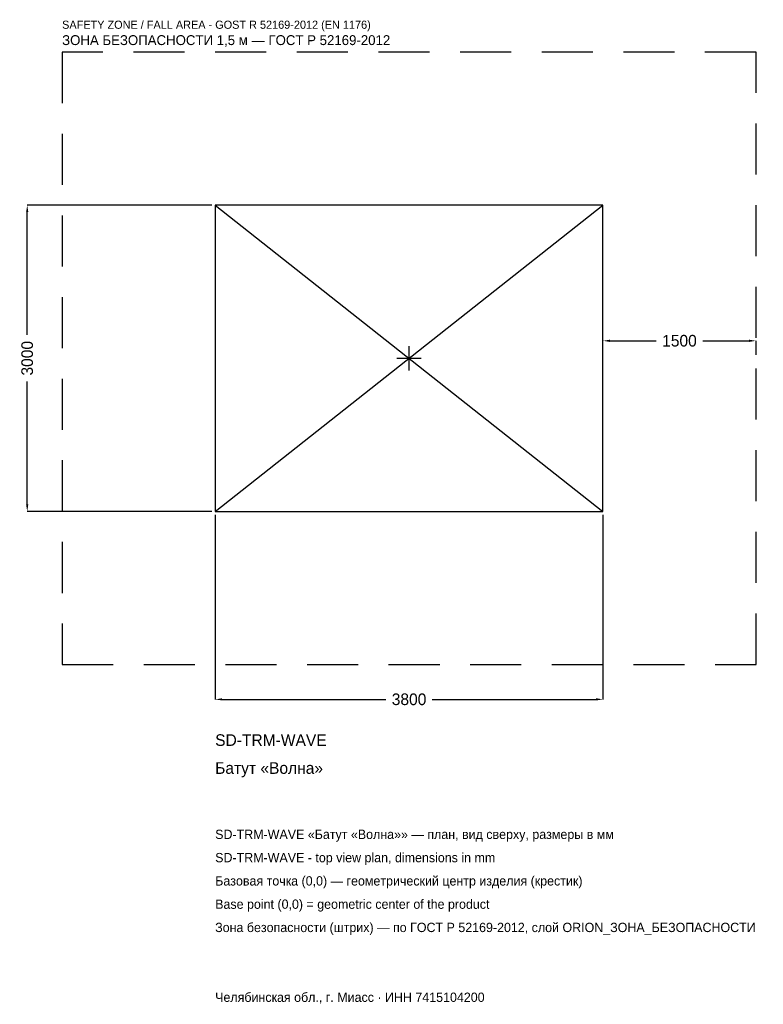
# Model space of a CAD drawing. Header units: metres. Extents: x -3816 to 3472, y -6330 to 3317.
import ezdxf

# ---------------------------------------------------------------- set-up
doc = ezdxf.new("R2010")
doc.units = ezdxf.units.M
doc.linetypes.add('DASHED', pattern=[800, 500, -300])
for name, color, linetype in [('ЗСК_ДАННЫЕ', 3, 'Continuous'), ('ЗСК_ЗОНА_БЕЗОПАСНОСТИ', 1, 'Continuous'), ('ЗСК_КОНТУР', 7, 'Continuous'), ('ЗСК_РАЗМЕРЫ', 8, 'Continuous')]:
    doc.layers.add(name, color=color, linetype=linetype)
doc.dimstyles.new('ORION', dxfattribs={"dimtxt": 114, "dimasz": 68.4, "dimexe": 1.25, "dimexo": 34.2, "dimtad": 1, "dimdec": 0, "dimcen": 2.5, "dimazin": 3, "dimtfac": 1, "dimtmove": 0, "dimatfit": 3})

# ---------------------------------------------------------------- blocks, each defined once
blk = doc.blocks.new('_CLOSEDFILLED')
at = {"color": 0, "linetype": 'BYBLOCK'}
blk.add_solid([(-1, 0.16), (0, 0), (-1, -0.16)], dxfattribs=at)
blk = doc.blocks.new('*D1')
for p, q in [((-1900, -1534.2), (-1900, -3342)), ((1900, -1534.2), (1900, -3342)), ((-1831.6, -3342), (-228, -3342)), ((228, -3342), (1831.6, -3342))]:
    blk.add_line(p, q)
at = {"layer": 'Defpoints'}
for p in [(-1900, -1500), (1900, -1500), (-1900, -3342)]:
    blk.add_point(p, dxfattribs=at)
at = {"layer": 'ЗСК_РАЗМЕРЫ', "xscale": 68.39999999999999, "yscale": 68.39999999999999, "rotation": 180}
blk.add_blockref('_CLOSEDFILLED', (-1900, -3342), dxfattribs=at)
at = {"layer": 'ЗСК_РАЗМЕРЫ', "xscale": 68.39999999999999, "yscale": 68.39999999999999}
blk.add_blockref('_CLOSEDFILLED', (1900, -3342), dxfattribs=at)
at = {"layer": 'ЗСК_РАЗМЕРЫ', "insert": (0, -3342), "char_height": 114, "attachment_point": 5}
blk.add_mtext('3800', dxfattribs=at)
blk = doc.blocks.new('*D2')
for p, q in [((-1934.2, 1500), (-3742, 1500)), ((-3742, 228), (-3742, 1431.6)), ((-3742, -1431.6), (-3742, -228)), ((-1934.2, -1500), (-3742, -1500))]:
    blk.add_line(p, q)
at = {"layer": 'Defpoints'}
for p in [(-1900, 1500), (-3742, -1500), (-1900, -1500)]:
    blk.add_point(p, dxfattribs=at)
at = {"layer": 'ЗСК_РАЗМЕРЫ', "xscale": 68.39999999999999, "yscale": 68.39999999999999}
for p, rotation in [((-3742, 1500), 90), ((-3742, -1500), 270)]:
    blk.add_blockref('_CLOSEDFILLED', p, dxfattribs=dict(at, rotation=rotation))
at = {"layer": 'ЗСК_РАЗМЕРЫ', "insert": (-3742, 0), "char_height": 114, "attachment_point": 5, "rotation": 90}
blk.add_mtext('3000', dxfattribs=at)
blk = doc.blocks.new('*D3')
for p, q in [((1900, 34.2), (1900, 171)), ((1968.4, 171), (2422, 171)), ((2878, 171), (3331.6, 171)), ((3400, 34.2), (3400, 171))]:
    blk.add_line(p, q)
at = {"layer": 'Defpoints'}
for p in [(1900, 171), (1900, 0), (3400, 0)]:
    blk.add_point(p, dxfattribs=at)
at = {"layer": 'ЗСК_РАЗМЕРЫ', "xscale": 68.39999999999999, "yscale": 68.39999999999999, "rotation": 180}
blk.add_blockref('_CLOSEDFILLED', (1900, 171), dxfattribs=at)
at = {"layer": 'ЗСК_РАЗМЕРЫ', "xscale": 68.39999999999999, "yscale": 68.39999999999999}
blk.add_blockref('_CLOSEDFILLED', (3400, 171), dxfattribs=at)
at = {"layer": 'ЗСК_РАЗМЕРЫ', "insert": (2650, 171), "char_height": 114, "attachment_point": 5}
blk.add_mtext('1500', dxfattribs=at)
blk = doc.blocks.new('ОРИОН SD-TRM-WAVE Батут Волна')
at = {"layer": 'ЗСК_ЗОНА_БЕЗОПАСНОСТИ', "linetype": 'DASHED'}
blk.add_lwpolyline([(-3400, -3000), (3400, -3000), (3400, 3000), (-3400, 3000)], close=True, dxfattribs=at)
at = {"layer": 'ЗСК_КОНТУР'}
for p, q in [((-1900, -1500), (1900, 1500)), ((-1900, 1500), (1900, -1500))]:
    blk.add_line(p, q, dxfattribs=at)
blk.add_lwpolyline([(-1900, -1500), (1900, -1500), (1900, 1500), (-1900, 1500)], close=True, dxfattribs=at)
at = {"layer": 'ЗСК_РАЗМЕРЫ'}
for p, q in [((0, -120), (0, 120)), ((-120, 0), (120, 0))]:
    blk.add_line(p, q, dxfattribs=at)
at = {"layer": 'ЗСК_ДАННЫЕ'}
for tag, p in [('АРТИКУЛ', (-1900, -3798)), ('НАИМЕНОВАНИЕ', (-1900, -4071.6))]:
    blk.add_attdef(tag, p, '', height=114, dxfattribs=at)
at = {"layer": 'ЗСК_ДАННЫЕ', "flags": 1}
for tag, p in [('ПРОИЗВОДИТЕЛЬ', (-1900, -4345.2)), ('ТЕЛЕФОН', (-1900, -4618.8)), ('САЙТ', (-1900, -5166)), ('АДРЕС', (-1900, -5439.6)), ('РЕКВИЗИТЫ', (-1900, -5713.2)), ('ГАБАРИТЫ', (-1900, -5986.8)), ('ЗОНА_БЕЗОПАСНОСТИ', (-1900, -6260.4))]:
    blk.add_attdef(tag, p, '', height=114, dxfattribs=at)
at = {"layer": 'ЗСК_ЗОНА_БЕЗОПАСНОСТИ', "color": 1}
for s, height, p in [('SAFETY ZONE / FALL AREA - GOST R 52169-2012 (EN 1176)', 79.8, (-3400, 3228)), ('ЗОНА БЕЗОПАСНОСТИ 1,5 м — ГОСТ Р 52169-2012', 96.9, (-3400, 3068.4))]:
    blk.add_text(s, height=height, dxfattribs=at).set_placement(p)
at = {"layer": 'ЗСК_РАЗМЕРЫ'}
dim = blk.add_linear_dim(base=(-3742, -1500), p1=(-1900, -1500), p2=(-1900, 1500), angle=90, dimstyle='ORION', dxfattribs=at)
dim.commit()
dim.dimension.update_dxf_attribs({"geometry": '*D2', "text_midpoint": (-3742, 0)})
for base, p1, p2, picture, middle in [((1900, 171), (1900, 0), (3400, 0), '*D3', (2650, 171)), ((-1900, -3342), (-1900, -1500), (1900, -1500), '*D1', (0, -3342))]:
    dim = blk.add_linear_dim(base=base, p1=p1, p2=p2, dimstyle='ORION', dxfattribs=at)
    dim.commit()
    dim.dimension.update_dxf_attribs({"geometry": picture, "text_midpoint": middle})

msp = doc.modelspace()

# ---------------------------------------------------------------- block references
msp.add_blockref('ОРИОН SD-TRM-WAVE Батут Волна', (0, 0)).add_auto_attribs({'АРТИКУЛ': 'SD-TRM-WAVE', 'НАИМЕНОВАНИЕ': 'Батут «Волна»'})

# ---------------------------------------------------------------- texts
at = {"layer": 'ЗСК_ДАННЫЕ', "color": 3}
for s, p in [('SD-TRM-WAVE «Батут «Волна»» — план, вид сверху, размеры в мм', (-1900, -4710)), ('SD-TRM-WAVE - top view plan, dimensions in mm', (-1900, -4938)), ('Челябинская обл., г. Миасс · ИНН 7415104200', (-1900, -6306))]:
    msp.add_text(s, height=91.2, dxfattribs=at).set_placement(p)
at = {"layer": 'ЗСК_ДАННЫЕ', "color": 7}
for s, p in [('Базовая точка (0,0) — геометрический центр изделия (крестик)', (-1900, -5166)), ('Base point (0,0) = geometric center of the product', (-1900, -5394))]:
    msp.add_text(s, height=91.2, dxfattribs=at).set_placement(p)
at = {"layer": 'ЗСК_ДАННЫЕ', "color": 1}
msp.add_text('Зона безопасности (штрих) — по ГОСТ Р 52169-2012, слой ORION_ЗОНА_БЕЗОПАСНОСТИ', height=91.2, dxfattribs=at).set_placement((-1900, -5622))

doc.saveas('drawing.dxf')
